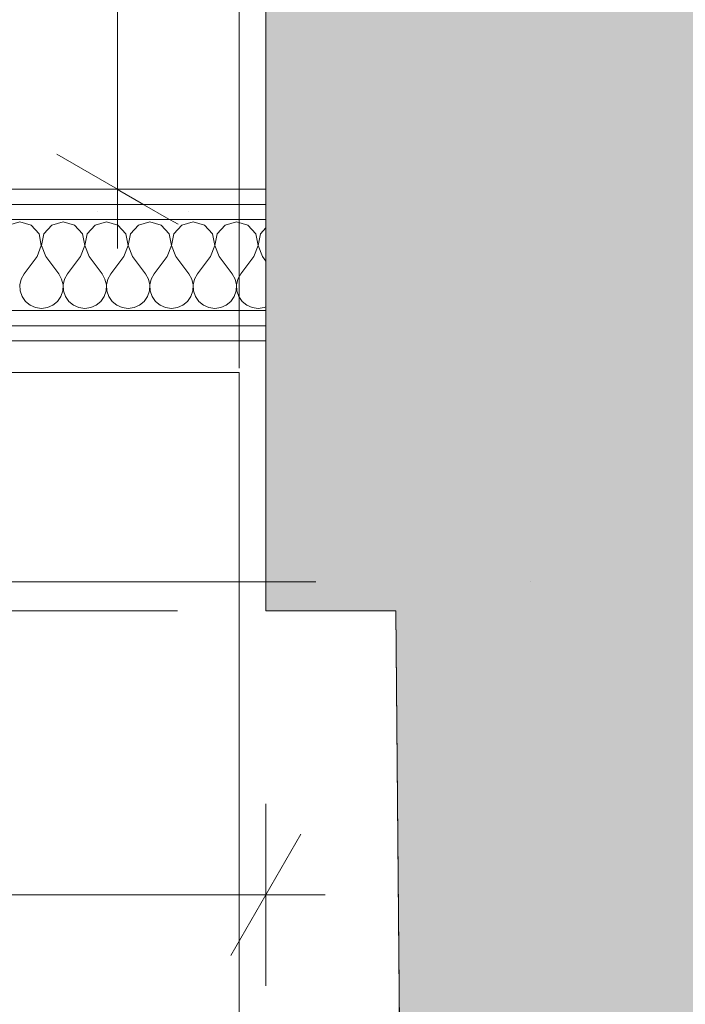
# Model space of a CAD drawing. Header units: millimetres. Extents: x -2532 to 181134, y -4151 to 53885.
# Tile 196 of 220: x 41411 to 41959, y 3697 to 4508. Entities that reach past the tile are written whole.
import ezdxf
from ezdxf.enums import TextEntityAlignment as Align

# ---------------------------------------------------------------- set-up
doc = ezdxf.new("R2010")
doc.units = ezdxf.units.MM
doc.header["$MEASUREMENT"] = 0
for name, pattern in [('Dot & Dashed', [670.277762, 352.777767, -176.388884, 0, -141.111112]), ('Hidden Line', [391.222223, 282.222223, -109]), ('Wipeout_Contour', [1000, 0, -1000])]:
    doc.linetypes.add(name, pattern=pattern)
for name, color, linetype in [('AR - Mööbel', 7, 'Continuous'), ('AR - Seinad SS.ol', 7, 'Continuous'), ('AR - Seinad VS', 7, 'Continuous'), ('AR - Teljed', 7, 'Continuous'), ('AR - Vahelaed', 7, 'Continuous'), ('ARCHICAD Windows', 7, 'Continuous'), ('New_AR - Seinad SS 2', 7, 'Continuous'), ('SA - tähistused - valgustus', 7, 'Continuous')]:
    doc.layers.add(name, color=color, linetype=linetype)
for name, color, linetype, lineweight in [('AR - Mööbel_Pen_No__4', 8, 'Continuous', 13), ('AR - Seinad SS.ol_Pen_No__221', 252, 'Continuous', 13), ('AR - Seinad VS_Pen_No__221', 252, 'Continuous', 13), ('AR - Teljed_Pen_No__4', 8, 'Continuous', 13), ('AR - Vahelaed_Pen_No__221', 252, 'Continuous', 13), ('ARCHICAD Windows_Pen_No__221', 252, 'Continuous', 13), ('New_AR - Seinad SS 2_Pen_No__207', 5, 'Continuous', 13), ('SA - tähistused - valgustus_Pen_No__105', 30, 'Continuous', 5)]:
    doc.layers.add(name, color=color, linetype=linetype, lineweight=lineweight)
doc.styles.add('GENERATED_STYLE_1', font='txt')
doc.styles.add('GENERATED_STYLE_3', font='txt')
doc.dimstyles.new('GENERATED_STYLE__2', dxfattribs={"dimtxt": 150, "dimasz": 76, "dimexe": 0.18, "dimexo": 0.0625, "dimgap": 0.09, "dimtad": 1, "dimtih": 1, "dimtoh": 1, "dimdec": 0, "dimzin": 0, "dimdsep": 46, "dimtxsty": 'GENERATED_STYLE_3', "dimblk": 'ARROWHEAD_2', "dimblk1": 'ARROWHEAD_2', "dimblk2": 'ARROWHEAD_2', "dimcen": 0.09, "dimse1": 1, "dimse2": 1, "dimclrd": 256, "dimclre": 256, "dimclrt": 256, "dimadec": 0, "dimazin": 0, "dimtfac": 1, "dimtdec": 4, "dimtmove": 0, "dimatfit": 3, "dimfxl": 0, "dimtolj": 1, "dimtzin": 0, "dimarcsym": 0})
doc.dimstyles.new('GENERATED_STYLE__5', dxfattribs={"dimtxt": 100, "dimasz": 76, "dimexe": 0.18, "dimexo": 0.0625, "dimgap": 0.09, "dimtad": 1, "dimdec": 0, "dimzin": 0, "dimdsep": 46, "dimtxsty": 'GENERATED_STYLE_3', "dimblk": 'ARROWHEAD_2', "dimblk1": 'ARROWHEAD_2', "dimblk2": 'ARROWHEAD_2', "dimcen": 0.09, "dimse1": 1, "dimse2": 1, "dimclrd": 256, "dimclre": 256, "dimclrt": 256, "dimadec": 0, "dimazin": 0, "dimtfac": 1, "dimtdec": 4, "dimtmove": 0, "dimatfit": 3, "dimfxl": 0, "dimtolj": 1, "dimtzin": 0, "dimarcsym": 0})
pattern_1 = [(0, (0, 0), (0, 75), [0, -75])]

# ---------------------------------------------------------------- blocks, each defined once
blk = doc.blocks.new('Slab_5_1', base_point=(1193.53, 7176.6))
at = {"layer": 'AR - Vahelaed_Pen_No__221', "linetype": 'Continuous', "flags": 128}
blk.add_lwpolyline([(25731.28, 360.93), (28826.73, 360.93), (28826.73, 1040.44), (29275.87, 1040.44), (29275.23, 1165.58), (32069.03, 1166.34), (35548.64, 1167.28), (35548.61, 1301.84), (37482.31, 1302.17), (37490.17, 1405.75), (38060.18, 1405.99), (41743.46, 1407.49), (41720.52, 4020.79), (41613.58, 4020.79), (41613.58, 4368.29), (38128.58, 4368.29), (38128.58, 4590.79), (38037.56, 4590.79), (38017.44, 7246.06), (41692.1, 7258.11), (41687.09, 7828.1)], dxfattribs=at)
blk = doc.blocks.new('Wall_44_1', base_point=(42318.52, 833.6))
at = {"layer": 'AR - Seinad VS_Pen_No__221', "linetype": 'Continuous'}
blk.add_hatch(color=256, dxfattribs=at).paths.add_polyline_path([(42318.52, 833.6), (42198.71, 14481.24), (41633.64, 13916.65), (41743.46, 1407.49)])
at = {"layer": 'AR - Seinad VS_Pen_No__221', "linetype": 'Continuous', "flags": 128}
blk.add_lwpolyline([(41720.52, 4020.79), (41743.46, 1407.49)], dxfattribs=at)
blk = doc.blocks.new('Ellipse Top Window Opening 22_4')
at = {"layer": 'ARCHICAD Windows_Pen_No__221', "linetype": 'Hidden Line'}
blk.add_line((-1742.5, 570), (1742.5, 570), dxfattribs=at)
at = {"layer": 'ARCHICAD Windows_Pen_No__221', "linetype": 'Continuous'}
blk.add_line((1742.5, 0), (1742.5, 570), dxfattribs=at)
blk = doc.blocks.new('Wall_97_1', base_point=(38041.61, 4020.79))
at = {"layer": 'AR - Seinad SS.ol_Pen_No__221', "linetype": 'Continuous'}
blk.add_hatch(color=256, dxfattribs=at).paths.add_polyline_path([(41613.58, 4590.79), (41613.58, 4020.79), (41720.52, 4020.79), (41715.52, 4590.79)])
blk.add_line((41613.58, 4590.79), (41613.58, 4020.79), dxfattribs=at)
at = {"layer": 'AR - Seinad SS.ol_Pen_No__221', "linetype": 'Continuous', "flags": 128}
blk.add_lwpolyline([(41613.58, 4020.79), (41720.52, 4020.79)], dxfattribs=at)
at = {"layer": 'ARCHICAD Windows', "linetype": 'Hidden Line', "xscale": -1, "zscale": 1000, "rotation": 180}
blk.add_blockref('Ellipse Top Window Opening 22_4', (39871.08, 4590.79), dxfattribs=at)
blk = doc.blocks.new('*X591')
at = {"layer": 'New_AR - Seinad SS 2_Pen_No__207', "linetype": 'Continuous'}
for p, q in [((41410.71, 4341.5), (41401.33, 4338.84)), ((41420.1, 4338.84), (41410.71, 4341.5)), ((41446.43, 4341.5), (41437.04, 4338.84)), ((41455.82, 4338.84), (41446.43, 4341.5)), ((41482.14, 4341.5), (41472.75, 4338.84)), ((41491.53, 4338.84), (41482.14, 4341.5)), ((41517.86, 4341.5), (41508.47, 4338.84)), ((41527.25, 4338.84), (41517.86, 4341.5)), ((41553.57, 4341.5), (41544.18, 4338.84)), ((41562.96, 4338.84), (41553.57, 4341.5)), ((41589.29, 4341.5), (41579.9, 4338.84)), ((41598.67, 4338.84), (41589.29, 4341.5)), ((41426.69, 4331.63), (41420.1, 4338.84)), ((41437.04, 4338.84), (41430.46, 4331.63)), ((41462.4, 4331.63), (41455.82, 4338.84)), ((41472.75, 4338.84), (41466.17, 4331.63)), ((41498.11, 4331.63), (41491.53, 4338.84)), ((41508.47, 4338.84), (41501.89, 4331.63)), ((41533.83, 4331.63), (41527.25, 4338.84)), ((41544.18, 4338.84), (41537.6, 4331.63)), ((41569.54, 4331.63), (41562.96, 4338.84)), ((41579.9, 4338.84), (41573.31, 4331.63)), ((41605.26, 4331.63), (41598.67, 4338.84)), ((41613.58, 4336.61), (41609.03, 4331.63)), ((41428.5, 4322.04), (41426.69, 4331.63)), ((41430.46, 4331.63), (41428.64, 4322.04)), ((41464.21, 4322.04), (41462.4, 4331.63)), ((41466.17, 4331.63), (41464.36, 4322.04)), ((41499.93, 4322.04), (41498.11, 4331.63)), ((41501.89, 4331.63), (41500.07, 4322.04)), ((41535.64, 4322.04), (41533.83, 4331.63)), ((41537.6, 4331.63), (41535.79, 4322.04)), ((41571.36, 4322.04), (41569.54, 4331.63)), ((41573.31, 4331.63), (41571.5, 4322.04)), ((41607.07, 4322.04), (41605.26, 4331.63)), ((41609.03, 4331.63), (41607.22, 4322.04)), ((41425, 4312.93), (41428.5, 4322.04)), ((41428.64, 4322.04), (41432.14, 4312.93)), ((41460.71, 4312.93), (41464.21, 4322.04)), ((41464.36, 4322.04), (41467.86, 4312.93)), ((41496.43, 4312.93), (41499.93, 4322.04)), ((41500.07, 4322.04), (41503.57, 4312.93)), ((41532.14, 4312.93), (41535.64, 4322.04)), ((41535.79, 4322.04), (41539.29, 4312.93)), ((41567.86, 4312.93), (41571.36, 4322.04)), ((41571.5, 4322.04), (41575, 4312.93)), ((41603.57, 4312.93), (41607.07, 4322.04)), ((41607.22, 4322.04), (41610.71, 4312.93)), ((41425, 4312.93), (41414.29, 4298.65)), ((41432.14, 4312.93), (41442.86, 4298.65)), ((41460.71, 4312.93), (41450, 4298.65)), ((41467.86, 4312.93), (41478.57, 4298.65)), ((41496.43, 4312.93), (41485.71, 4298.65)), ((41503.57, 4312.93), (41514.29, 4298.65)), ((41532.14, 4312.93), (41521.43, 4298.65)), ((41539.29, 4312.93), (41550, 4298.65)), ((41567.86, 4312.93), (41557.14, 4298.65)), ((41575, 4312.93), (41585.71, 4298.65)), ((41603.57, 4312.93), (41592.86, 4298.65)), ((41610.71, 4312.93), (41613.58, 4309.11)), ((41411.9, 4294.34), (41410.79, 4289.54)), ((41414.29, 4298.65), (41411.9, 4294.34)), ((41445.24, 4294.34), (41442.86, 4298.65)), ((41446.36, 4289.54), (41445.24, 4294.34)), ((41447.62, 4294.34), (41446.5, 4289.54)), ((41450, 4298.65), (41447.62, 4294.34)), ((41480.96, 4294.34), (41478.57, 4298.65)), ((41482.07, 4289.54), (41480.96, 4294.34)), ((41483.33, 4294.34), (41482.22, 4289.54)), ((41485.71, 4298.65), (41483.33, 4294.34)), ((41516.67, 4294.34), (41514.29, 4298.65)), ((41517.78, 4289.54), (41516.67, 4294.34)), ((41519.04, 4294.34), (41517.93, 4289.54)), ((41521.43, 4298.65), (41519.04, 4294.34)), ((41552.38, 4294.34), (41550, 4298.65)), ((41553.5, 4289.54), (41552.38, 4294.34)), ((41554.76, 4294.34), (41553.64, 4289.54)), ((41557.14, 4298.65), (41554.76, 4294.34)), ((41588.1, 4294.34), (41585.71, 4298.65)), ((41589.21, 4289.54), (41588.1, 4294.34)), ((41590.47, 4294.34), (41589.36, 4289.54)), ((41592.86, 4298.65), (41590.47, 4294.34)), ((41410.79, 4289.54), (41411.03, 4284.62)), ((41411.03, 4284.62), (41412.6, 4279.95)), ((41444.54, 4279.95), (41446.12, 4284.62)), ((41446.12, 4284.62), (41446.36, 4289.54)), ((41446.5, 4289.54), (41446.74, 4284.62)), ((41446.74, 4284.62), (41448.31, 4279.95)), ((41480.26, 4279.95), (41481.83, 4284.62)), ((41481.83, 4284.62), (41482.07, 4289.54)), ((41482.22, 4289.54), (41482.45, 4284.62)), ((41482.45, 4284.62), (41484.03, 4279.95)), ((41515.97, 4279.95), (41517.55, 4284.62)), ((41517.55, 4284.62), (41517.78, 4289.54)), ((41517.93, 4289.54), (41518.17, 4284.62)), ((41518.17, 4284.62), (41519.74, 4279.95)), ((41551.69, 4279.95), (41553.26, 4284.62)), ((41553.26, 4284.62), (41553.5, 4289.54)), ((41553.64, 4289.54), (41553.88, 4284.62)), ((41553.88, 4284.62), (41555.46, 4279.95)), ((41587.4, 4279.95), (41588.97, 4284.62)), ((41588.97, 4284.62), (41589.21, 4289.54)), ((41589.36, 4289.54), (41589.6, 4284.62)), ((41589.6, 4284.62), (41591.17, 4279.95)), ((41412.6, 4279.95), (41415.39, 4275.89)), ((41415.39, 4275.89), (41419.18, 4272.74)), ((41437.96, 4272.74), (41441.75, 4275.89)), ((41441.75, 4275.89), (41444.54, 4279.95)), ((41448.31, 4279.95), (41451.1, 4275.89)), ((41451.1, 4275.89), (41454.9, 4272.74)), ((41473.67, 4272.74), (41477.47, 4275.89)), ((41477.47, 4275.89), (41480.26, 4279.95)), ((41484.03, 4279.95), (41486.82, 4275.89)), ((41486.82, 4275.89), (41490.61, 4272.74)), ((41509.39, 4272.74), (41513.18, 4275.89)), ((41513.18, 4275.89), (41515.97, 4279.95)), ((41519.74, 4279.95), (41522.53, 4275.89)), ((41522.53, 4275.89), (41526.33, 4272.74)), ((41545.1, 4272.74), (41548.9, 4275.89)), ((41548.9, 4275.89), (41551.69, 4279.95)), ((41555.46, 4279.95), (41558.25, 4275.89)), ((41558.25, 4275.89), (41562.04, 4272.74)), ((41580.82, 4272.74), (41584.61, 4275.89)), ((41584.61, 4275.89), (41587.4, 4279.95)), ((41591.17, 4279.95), (41593.96, 4275.89)), ((41593.96, 4275.89), (41597.75, 4272.74)), ((41419.18, 4272.74), (41423.69, 4270.76)), ((41423.69, 4270.76), (41428.57, 4270.08)), ((41428.57, 4270.08), (41433.45, 4270.76)), ((41433.45, 4270.76), (41437.96, 4272.74)), ((41454.9, 4272.74), (41459.41, 4270.76)), ((41459.41, 4270.76), (41464.29, 4270.08)), ((41464.29, 4270.08), (41469.17, 4270.76)), ((41469.17, 4270.76), (41473.67, 4272.74)), ((41490.61, 4272.74), (41495.12, 4270.76)), ((41495.12, 4270.76), (41500, 4270.08)), ((41500, 4270.08), (41504.88, 4270.76)), ((41504.88, 4270.76), (41509.39, 4272.74)), ((41526.33, 4272.74), (41530.83, 4270.76)), ((41530.83, 4270.76), (41535.71, 4270.08)), ((41535.71, 4270.08), (41540.59, 4270.76)), ((41540.59, 4270.76), (41545.1, 4272.74)), ((41562.04, 4272.74), (41566.55, 4270.76)), ((41566.55, 4270.76), (41571.43, 4270.08)), ((41571.43, 4270.08), (41576.31, 4270.76)), ((41576.31, 4270.76), (41580.82, 4272.74)), ((41597.75, 4272.74), (41602.26, 4270.76)), ((41602.26, 4270.76), (41607.14, 4270.08)), ((41607.14, 4270.08), (41612.02, 4270.76)), ((41612.02, 4270.76), (41613.58, 4271.44))]:
    blk.add_line(p, q, dxfattribs=at)
blk = doc.blocks.new('Wall_116_1', base_point=(38128.58, 4305.79))
at = {"linetype": 'Wipeout_Contour', "ltscale": 160437.710625}
blk.add_wipeout([(41613.58, 4368.29), (38128.58, 4368.29), (38128.58, 4355.79), (41613.58, 4355.79)], dxfattribs=at).dxf.layer = 'New_AR - Seinad SS 2'
at = {"layer": 'New_AR - Seinad SS 2_Pen_No__207', "linetype": 'Continuous'}
h = blk.add_hatch(dxfattribs=at)
h.set_pattern_fill('Gypsum_0001', color=256, style=0, pattern_type=2)
h.set_pattern_definition(pattern_1)
h.paths.add_polyline_path([(41613.58, 4368.29), (38128.58, 4368.29), (38128.58, 4355.79), (41613.58, 4355.79)])
at = {"layer": 'New_AR - Seinad SS 2_Pen_No__207', "linetype": 'Continuous', "flags": 128}
blk.add_lwpolyline([(41613.58, 4368.29), (38128.58, 4368.29)], dxfattribs=at)
at = {"linetype": 'Wipeout_Contour', "ltscale": 160432.270529}
blk.add_wipeout([(41613.58, 4355.79), (38128.58, 4355.79), (38128.58, 4343.29), (41613.58, 4343.29)], dxfattribs=at).dxf.layer = 'New_AR - Seinad SS 2'
at = {"layer": 'New_AR - Seinad SS 2_Pen_No__207', "linetype": 'Continuous'}
h = blk.add_hatch(dxfattribs=at)
h.set_pattern_fill('Gypsum_0001', color=256, style=0, pattern_type=2)
h.set_pattern_definition(pattern_1)
h.paths.add_polyline_path([(41613.58, 4355.79), (38128.58, 4355.79), (38128.58, 4343.29), (41613.58, 4343.29)])
blk.add_line((41613.58, 4355.79), (38128.58, 4355.79), dxfattribs=at)
at = {"linetype": 'Wipeout_Contour', "ltscale": 160413.419039}
blk.add_wipeout([(41613.58, 4343.29), (38128.58, 4343.29), (38128.58, 4268.29), (41613.58, 4268.29)], dxfattribs=at).dxf.layer = 'New_AR - Seinad SS 2'
at = {"layer": 'New_AR - Seinad SS 2_Pen_No__207', "linetype": 'Continuous'}
blk.add_line((41613.58, 4343.29), (38128.58, 4343.29), dxfattribs=at)
at = {"layer": 'New_AR - Seinad SS 2'}
blk.add_blockref('*X591', (0, 0), dxfattribs=at)
at = {"linetype": 'Wipeout_Contour', "ltscale": 160394.621897}
blk.add_wipeout([(41613.58, 4268.29), (38128.58, 4268.29), (38128.58, 4255.79), (41613.58, 4255.79)], dxfattribs=at).dxf.layer = 'New_AR - Seinad SS 2'
at = {"layer": 'New_AR - Seinad SS 2_Pen_No__207', "linetype": 'Continuous'}
h = blk.add_hatch(dxfattribs=at)
h.set_pattern_fill('Gypsum_0001', color=256, style=0, pattern_type=2)
h.set_pattern_definition(pattern_1)
h.paths.add_polyline_path([(41613.58, 4268.29), (38128.58, 4268.29), (38128.58, 4255.79), (41613.58, 4255.79)])
blk.add_line((41613.58, 4268.29), (38128.58, 4268.29), dxfattribs=at)
at = {"linetype": 'Wipeout_Contour', "ltscale": 160389.305259}
blk.add_wipeout([(41613.58, 4255.79), (38128.58, 4255.79), (38128.58, 4243.29), (41613.58, 4243.29)], dxfattribs=at).dxf.layer = 'New_AR - Seinad SS 2'
at = {"layer": 'New_AR - Seinad SS 2_Pen_No__207', "linetype": 'Continuous'}
h = blk.add_hatch(dxfattribs=at)
h.set_pattern_fill('Gypsum_0001', color=256, style=0, pattern_type=2)
h.set_pattern_definition(pattern_1)
h.paths.add_polyline_path([(41613.58, 4255.79), (38128.58, 4255.79), (38128.58, 4243.29), (41613.58, 4243.29)])
blk.add_line((41613.58, 4255.79), (38128.58, 4255.79), dxfattribs=at)
at = {"layer": 'New_AR - Seinad SS 2_Pen_No__207', "linetype": 'Continuous', "flags": 128}
for points in [[(41613.58, 4243.29), (41613.58, 4368.29)], [(38128.58, 4243.29), (41613.58, 4243.29)]]:
    blk.add_lwpolyline(points, dxfattribs=at)
blk = doc.blocks.new('Bookshelf 01 22')
at = {"layer": 'AR - Mööbel_Pen_No__4', "linetype": 'Continuous'}
for p, q in [((1200, 600), (0, 600)), ((0, 600), (0, 0)), ((600, 0), (600, 600)), ((1200, 0), (1200, 600)), ((0, 0), (1200, 0))]:
    blk.add_line(p, q, dxfattribs=at)
blk = doc.blocks.new('Standard grid marker')
at = {"layer": 'AR - Teljed_Pen_No__4', "linetype": 'Dot & Dashed'}
blk.add_line((1000, 0), (44867.92, 0), dxfattribs=at)
at = {"layer": 'AR - Teljed_Pen_No__4', "style": 'GENERATED_STYLE_1'}
for tag, p in [('AC_MarkerText_1_0', (-300, 14.29)), ('AC_MarkerText_1_1', (46167.92, 14.29))]:
    blk.add_attdef(tag, text='', height=250, dxfattribs=at).set_placement(p, align=Align.MIDDLE_CENTER)
blk = doc.blocks.new('Standard grid marker_10')
at = {"layer": 'AR - Teljed_Pen_No__4', "linetype": 'Dot & Dashed'}
blk.add_line((1000, 0), (17056.31, 0), dxfattribs=at)
at = {"layer": 'AR - Teljed_Pen_No__4', "style": 'GENERATED_STYLE_1'}
blk.add_attdef('AC_MarkerText_1', text='', height=250, rotation=270, dxfattribs=at).set_placement((-300, 14.29), align=Align.MIDDLE_CENTER)
blk = doc.blocks.new('*D2089')
at = {"layer": 'SA - tähistused - valgustus_Pen_No__105', "linetype": 'Continuous'}
for p, q in [((41441.14, 5974.55), (41541.14, 5916.82)), ((41566.14, 5945.69), (41416.14, 5945.69)), ((41491.14, 4368.29), (41491.14, 5945.69)), ((41441.14, 4397.16), (41541.14, 4339.42)), ((41566.14, 4368.29), (41416.14, 4368.29)), ((41491.14, 4319.39), (41491.14, 4368.29))]:
    blk.add_line(p, q, dxfattribs=at)
at = {"layer": 'SA - tähistused - valgustus_Pen_No__105', "insert": (41471.14, 4986.02), "char_height": 100, "attachment_point": 7, "rotation": 90, "style": 'GENERATED_STYLE_3'}
blk.add_mtext('\\A1;{\\pql;\\fArial|b0|i0|c0|p34;1\xa0577}', dxfattribs=at)
blk = doc.blocks.new('ARROWHEAD_2')
at = {"linetype": 'Continuous'}
for p, q in [((-0.378, -0.655), (0.378, 0.655)), ((0, 0), (-1, 0))]:
    blk.add_line(p, q, dxfattribs=at)
blk = doc.blocks.new('*D2095')
at = {"layer": 'SA - tähistused - valgustus_Pen_No__105', "linetype": 'Continuous'}
for p, q in [((39971.07, 3711.84), (39971.07, 3861.84)), ((41613.58, 3711.84), (41613.58, 3861.84)), ((39999.94, 3836.84), (39942.21, 3736.84)), ((41584.71, 3736.84), (41642.45, 3836.84)), ((39971.07, 3786.84), (41613.58, 3786.84)), ((41613.58, 3786.84), (41662.48, 3786.84))]:
    blk.add_line(p, q, dxfattribs=at)
at = {"layer": 'SA - tähistused - valgustus_Pen_No__105', "insert": (40535.87, 3816.84), "char_height": 150, "attachment_point": 7, "style": 'GENERATED_STYLE_3'}
blk.add_mtext('\\A1;{\\pql;\\fArial|b0|i0|c0|p34;1\xa0643}', dxfattribs=at)

msp = doc.modelspace()

# ---------------------------------------------------------------- block references
at = {"layer": 'AR - Mööbel', "linetype": 'Continuous', "zscale": 1000}
msp.add_blockref('Bookshelf 01 22', (40391.48, 3617.37), dxfattribs=at)
at = {"layer": 'AR - Seinad SS.ol'}
msp.add_blockref('Wall_97_1', (38041.61, 4020.79), dxfattribs=at)
at = {"layer": 'AR - Seinad VS'}
msp.add_blockref('Wall_44_1', (42318.52, 833.6), dxfattribs=at)
at = {"layer": 'AR - Vahelaed', "linetype": 'Continuous'}
msp.add_blockref('Slab_5_1', (1193.53, 7176.6), dxfattribs=at)

# ---------------------------------------------------------------- next in the draw order: block references
at = {"layer": 'New_AR - Seinad SS 2'}
msp.add_blockref('Wall_116_1', (38128.58, 4305.79), dxfattribs=at)

# ---------------------------------------------------------------- next in the draw order: block references
at = {"layer": 'AR - Teljed', "linetype": 'Continuous', "zscale": 1000, "rotation": 90}
msp.add_blockref('Standard grid marker_10', (41591.48, -1471.66), dxfattribs=at)
at = {"layer": 'AR - Teljed', "linetype": 'Continuous', "zscale": 1000}
msp.add_blockref('Standard grid marker', (-1931.78, 4044.84), dxfattribs=at)

# ---------------------------------------------------------------- next in the draw order: dimensions: what is measured, and where the dimension line sits
at = {"layer": 'SA - tähistused - valgustus', "linetype": 'Continuous'}
dim = msp.add_linear_dim(base=(41491.14, 5945.69), p1=(38128.58, 4368.29), p2=(40358.88, 5945.69), angle=90, dimstyle='GENERATED_STYLE__5', dxfattribs=at)
dim.commit()
dim.dimension.update_dxf_attribs({"geometry": '*D2089', "text_midpoint": (41421.14, 5162.02), "dimtype": 160, "text_rotation": 90})
dim = msp.add_linear_dim(base=(41613.58, 3786.84), p1=(39971.07, 4193.22), p2=(41613.58, 4243.29), dimstyle='GENERATED_STYLE__2', dxfattribs=at)
dim.commit()
dim.dimension.update_dxf_attribs({"geometry": '*D2095', "text_midpoint": (40799.87, 3891.84), "dimtype": 160})

doc.saveas('drawing.dxf')
